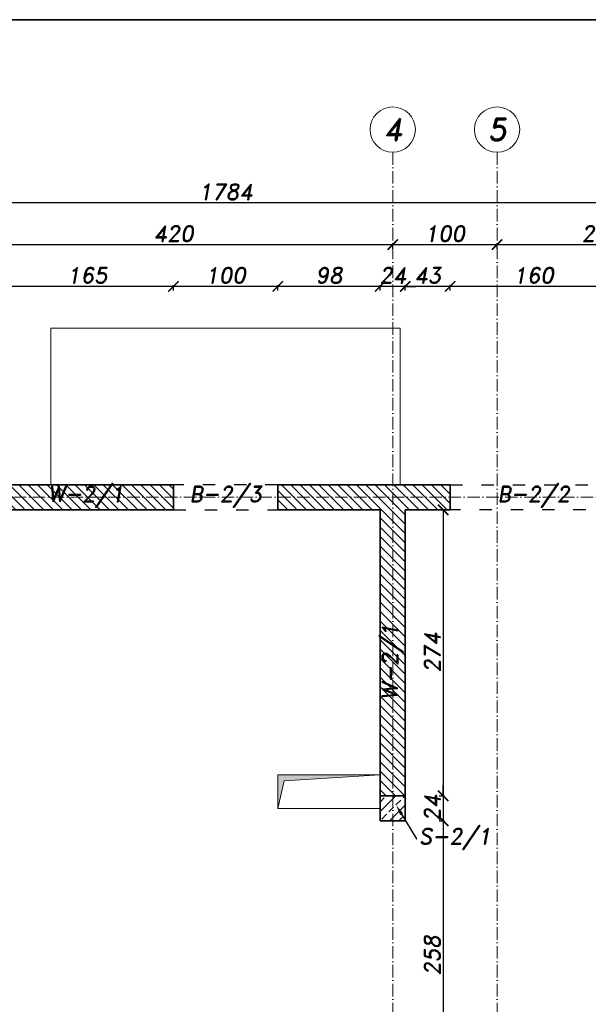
# Model space of a CAD drawing. Header units: millimetres. Extents: x 295948 to 312016, y 6878 to 18016.
# Tile 9 of 252: x 297001 to 297546, y 10353 to 11296. Entities that reach past the tile are written whole.
import ezdxf
from ezdxf import colors
from ezdxf.entities.mleader import LeaderData, LeaderLine
from ezdxf.math import Vec2, Vec3

# ---------------------------------------------------------------- set-up
doc = ezdxf.new("R2010")
doc.units = ezdxf.units.MM
doc.linetypes.add('ACAD_ISO03W100', pattern=[30, 12, -18])
doc.linetypes.add('ACAD_ISO10W100', pattern=[18, 12, -3, 0, -3])
for name, color, linetype, lineweight in [('konstrukcja', 3, 'Continuous', 35), ('konstrukcja wymiary', 1, 'Continuous', 13), ('kreskowanie', 253, 'Continuous', 0), ('linie widok', 2, 'Continuous', 18), ('opisy', 2, 'Continuous', 18), ('osie', 5, 'ACAD_ISO10W100', 13)]:
    doc.layers.add(name, color=color, linetype=linetype, lineweight=lineweight)
doc.layers.add('przerywane', color=6, linetype='ACAD_ISO03W100')
doc.styles.add('KONSTRUKCJA', font='romand.shx', dxfattribs={"oblique": 10})
doc.styles.get("Standard").update_dxf_attribs({"font": 'romand.shx', "oblique": 10})
doc.dimstyles.new('175', dxfattribs={"dimtxt": 15, "dimasz": 10, "dimexe": 1.25, "dimexo": 0.625, "dimgap": 3, "dimtad": 1, "dimdec": 0, "dimrnd": 0.5, "dimtxsty": 'KONSTRUKCJA', "dimblk": 'ARCHTICK', "dimcen": 2.5, "dimadec": 0, "dimazin": 0, "dimtfac": 1, "dimtdec": 0, "dimtix": 1, "dimtmove": 0, "dimatfit": 3, "dimfxl": 4, "dimfxlon": 1, "dimarcsym": 0})

# ---------------------------------------------------------------- blocks, each defined once
blk = doc.blocks.new('_ArchTick')
at = {"color": 0, "linetype": 'ByBlock', "lineweight": 13, "const_width": 0.15}
blk.add_lwpolyline([(-0.5, -0.5), (0.5, 0.5)], dxfattribs=at)
blk = doc.blocks.new('*D81')
at = {"layer": 'Defpoints', "color": 0, "transparency": 16777216}
for p in [(297358.36, 11080.34), (296938.36, 10850.34), (297358.36, 10850.34)]:
    blk.add_point(p, dxfattribs=at)
at = {"layer": 'konstrukcja wymiary', "color": 0, "lineweight": -2, "transparency": 16777216}
for p, q in [((296938.36, 11076.34), (296938.36, 11081.59)), ((296938.36, 11080.34), (297358.36, 11080.34)), ((297358.36, 11076.34), (297358.36, 11081.59))]:
    blk.add_line(p, q, dxfattribs=at)
at = {"layer": 'konstrukcja wymiary', "color": 0, "lineweight": -2, "transparency": 16777216, "xscale": 10, "yscale": 10, "zscale": 10, "rotation": 180}
blk.add_blockref('_ArchTick', (296938.36, 11080.34), dxfattribs=at)
at = {"layer": 'konstrukcja wymiary', "color": 0, "lineweight": -2, "transparency": 16777216, "xscale": 10, "yscale": 10, "zscale": 10}
blk.add_blockref('_ArchTick', (297358.36, 11080.34), dxfattribs=at)
at = {"layer": 'konstrukcja wymiary', "color": 0, "transparency": 16777216, "insert": (297148.36, 11090.84), "char_height": 15, "attachment_point": 5, "style": 'KONSTRUKCJA'}
blk.add_mtext('420', dxfattribs=at)
blk = doc.blocks.new('*D82')
at = {"layer": 'Defpoints', "color": 0, "transparency": 16777216}
for p in [(297458.36, 11080.34), (297358.36, 10850.34), (297458.36, 10850.34)]:
    blk.add_point(p, dxfattribs=at)
at = {"layer": 'konstrukcja wymiary', "color": 0, "lineweight": -2, "transparency": 16777216}
for p, q in [((297358.36, 11076.34), (297358.36, 11081.59)), ((297358.36, 11080.34), (297458.36, 11080.34)), ((297458.36, 11076.34), (297458.36, 11081.59))]:
    blk.add_line(p, q, dxfattribs=at)
at = {"layer": 'konstrukcja wymiary', "color": 0, "lineweight": -2, "transparency": 16777216, "xscale": 10, "yscale": 10, "zscale": 10, "rotation": 180}
blk.add_blockref('_ArchTick', (297358.36, 11080.34), dxfattribs=at)
at = {"layer": 'konstrukcja wymiary', "color": 0, "lineweight": -2, "transparency": 16777216, "xscale": 10, "yscale": 10, "zscale": 10}
blk.add_blockref('_ArchTick', (297458.36, 11080.34), dxfattribs=at)
at = {"layer": 'konstrukcja wymiary', "color": 0, "transparency": 16777216, "insert": (297408.36, 11090.84), "char_height": 15, "attachment_point": 5, "style": 'KONSTRUKCJA'}
blk.add_mtext('100', dxfattribs=at)
blk = doc.blocks.new('*D83')
at = {"layer": 'Defpoints', "color": 0, "transparency": 16777216}
for p in [(297658.36, 11080.34), (297458.36, 10850.34), (297658.36, 10850.34)]:
    blk.add_point(p, dxfattribs=at)
at = {"layer": 'konstrukcja wymiary', "color": 0, "lineweight": -2, "transparency": 16777216}
for p, q in [((297458.36, 11076.34), (297458.36, 11081.59)), ((297458.36, 11080.34), (297658.36, 11080.34)), ((297658.36, 11076.34), (297658.36, 11081.59))]:
    blk.add_line(p, q, dxfattribs=at)
at = {"layer": 'konstrukcja wymiary', "color": 0, "lineweight": -2, "transparency": 16777216, "xscale": 10, "yscale": 10, "zscale": 10, "rotation": 180}
blk.add_blockref('_ArchTick', (297458.36, 11080.34), dxfattribs=at)
at = {"layer": 'konstrukcja wymiary', "color": 0, "lineweight": -2, "transparency": 16777216, "xscale": 10, "yscale": 10, "zscale": 10}
blk.add_blockref('_ArchTick', (297658.36, 11080.34), dxfattribs=at)
at = {"layer": 'konstrukcja wymiary', "color": 0, "transparency": 16777216, "insert": (297558.36, 11090.84), "char_height": 15, "attachment_point": 5, "style": 'KONSTRUKCJA'}
blk.add_mtext('200', dxfattribs=at)
blk = doc.blocks.new('*D85')
at = {"layer": 'Defpoints', "color": 0, "transparency": 16777216}
for p in [(296306.36, 11120.34), (296306.36, 10850.34), (298090.36, 10850.34)]:
    blk.add_point(p, dxfattribs=at)
at = {"layer": 'konstrukcja wymiary', "color": 0, "lineweight": -2, "transparency": 16777216}
for p, q in [((296306.36, 11116.34), (296306.36, 11121.59)), ((298090.36, 11120.34), (296306.36, 11120.34)), ((298090.36, 11116.34), (298090.36, 11121.59))]:
    blk.add_line(p, q, dxfattribs=at)
at = {"layer": 'konstrukcja wymiary', "color": 0, "lineweight": -2, "transparency": 16777216, "xscale": 10, "yscale": 10, "zscale": 10, "rotation": 180}
blk.add_blockref('_ArchTick', (296306.36, 11120.34), dxfattribs=at)
at = {"layer": 'konstrukcja wymiary', "color": 0, "lineweight": -2, "transparency": 16777216, "xscale": 10, "yscale": 10, "zscale": 10}
blk.add_blockref('_ArchTick', (298090.36, 11120.34), dxfattribs=at)
at = {"layer": 'konstrukcja wymiary', "color": 0, "transparency": 16777216, "insert": (297198.36, 11130.84), "char_height": 15, "attachment_point": 5, "style": 'KONSTRUKCJA'}
blk.add_mtext('1784', dxfattribs=at)
blk = doc.blocks.new('*D626')
at = {"layer": 'Defpoints', "color": 0, "transparency": 16777216}
for p in [(297413.36, 11040.34), (297413.36, 10850.34), (297573.36, 10826.34)]:
    blk.add_point(p, dxfattribs=at)
at = {"layer": 'konstrukcja wymiary', "color": 0, "lineweight": -2, "transparency": 16777216}
for p, q in [((297413.36, 11036.34), (297413.36, 11041.59)), ((297573.36, 11036.34), (297573.36, 11041.59)), ((297573.36, 11040.34), (297413.36, 11040.34))]:
    blk.add_line(p, q, dxfattribs=at)
at = {"layer": 'konstrukcja wymiary', "color": 0, "lineweight": -2, "transparency": 16777216, "xscale": 10, "yscale": 10, "zscale": 10, "rotation": 180}
blk.add_blockref('_ArchTick', (297413.36, 11040.34), dxfattribs=at)
at = {"layer": 'konstrukcja wymiary', "color": 0, "lineweight": -2, "transparency": 16777216, "xscale": 10, "yscale": 10, "zscale": 10}
blk.add_blockref('_ArchTick', (297573.36, 11040.34), dxfattribs=at)
at = {"layer": 'konstrukcja wymiary', "color": 0, "transparency": 16777216, "insert": (297493.36, 11050.84), "char_height": 15, "attachment_point": 5, "style": 'KONSTRUKCJA'}
blk.add_mtext('160', dxfattribs=at)
blk = doc.blocks.new('*D627')
at = {"layer": 'Defpoints', "color": 0, "transparency": 16777216}
for p in [(297370.36, 11040.34), (297413.36, 10850.34), (297370.36, 10826.34)]:
    blk.add_point(p, dxfattribs=at)
at = {"layer": 'konstrukcja wymiary', "color": 0, "lineweight": -2, "transparency": 16777216}
for p, q in [((297370.36, 11036.34), (297370.36, 11041.59)), ((297413.36, 11036.34), (297413.36, 11041.59)), ((297413.36, 11040.34), (297370.36, 11040.34))]:
    blk.add_line(p, q, dxfattribs=at)
at = {"layer": 'konstrukcja wymiary', "color": 0, "lineweight": -2, "transparency": 16777216, "xscale": 10, "yscale": 10, "zscale": 10, "rotation": 180}
blk.add_blockref('_ArchTick', (297370.36, 11040.34), dxfattribs=at)
at = {"layer": 'konstrukcja wymiary', "color": 0, "lineweight": -2, "transparency": 16777216, "xscale": 10, "yscale": 10, "zscale": 10}
blk.add_blockref('_ArchTick', (297413.36, 11040.34), dxfattribs=at)
at = {"layer": 'konstrukcja wymiary', "color": 0, "transparency": 16777216, "insert": (297391.86, 11050.84), "char_height": 15, "attachment_point": 5, "style": 'KONSTRUKCJA'}
blk.add_mtext('43', dxfattribs=at)
blk = doc.blocks.new('*D628')
at = {"layer": 'Defpoints', "color": 0, "transparency": 16777216}
for p in [(297346.36, 11040.34), (297346.36, 10826.34), (297370.36, 10826.34)]:
    blk.add_point(p, dxfattribs=at)
at = {"layer": 'konstrukcja wymiary', "color": 0, "lineweight": -2, "transparency": 16777216}
for p, q in [((297346.36, 11036.34), (297346.36, 11041.59)), ((297370.36, 11036.34), (297370.36, 11041.59)), ((297346.36, 11040.34), (297336.36, 11040.34)), ((297370.36, 11040.34), (297346.36, 11040.34)), ((297370.36, 11040.34), (297380.36, 11040.34))]:
    blk.add_line(p, q, dxfattribs=at)
at = {"layer": 'konstrukcja wymiary', "color": 0, "lineweight": -2, "transparency": 16777216, "xscale": 10, "yscale": 10, "zscale": 10}
blk.add_blockref('_ArchTick', (297346.36, 11040.34), dxfattribs=at)
at = {"layer": 'konstrukcja wymiary', "color": 0, "lineweight": -2, "transparency": 16777216, "xscale": 10, "yscale": 10, "zscale": 10, "rotation": 180}
blk.add_blockref('_ArchTick', (297370.36, 11040.34), dxfattribs=at)
at = {"layer": 'konstrukcja wymiary', "color": 0, "transparency": 16777216, "insert": (297358.36, 11050.84), "char_height": 15, "attachment_point": 5, "style": 'KONSTRUKCJA'}
blk.add_mtext('24', dxfattribs=at)
blk = doc.blocks.new('*D629')
at = {"layer": 'Defpoints', "color": 0, "transparency": 16777216}
for p in [(297248.36, 11040.34), (297248.36, 10826.34), (297346.36, 10826.34)]:
    blk.add_point(p, dxfattribs=at)
at = {"layer": 'konstrukcja wymiary', "color": 0, "lineweight": -2, "transparency": 16777216}
for p, q in [((297248.36, 11036.34), (297248.36, 11041.59)), ((297346.36, 11036.34), (297346.36, 11041.59)), ((297346.36, 11040.34), (297248.36, 11040.34))]:
    blk.add_line(p, q, dxfattribs=at)
at = {"layer": 'konstrukcja wymiary', "color": 0, "lineweight": -2, "transparency": 16777216, "xscale": 10, "yscale": 10, "zscale": 10, "rotation": 180}
blk.add_blockref('_ArchTick', (297248.36, 11040.34), dxfattribs=at)
at = {"layer": 'konstrukcja wymiary', "color": 0, "lineweight": -2, "transparency": 16777216, "xscale": 10, "yscale": 10, "zscale": 10}
blk.add_blockref('_ArchTick', (297346.36, 11040.34), dxfattribs=at)
at = {"layer": 'konstrukcja wymiary', "color": 0, "transparency": 16777216, "insert": (297297.36, 11050.84), "char_height": 15, "attachment_point": 5, "style": 'KONSTRUKCJA'}
blk.add_mtext('98', dxfattribs=at)
blk = doc.blocks.new('*D630')
at = {"layer": 'Defpoints', "color": 0, "transparency": 16777216}
for p in [(297148.36, 11040.34), (297148.36, 10826.34), (297248.36, 10826.34)]:
    blk.add_point(p, dxfattribs=at)
at = {"layer": 'konstrukcja wymiary', "color": 0, "lineweight": -2, "transparency": 16777216}
for p, q in [((297148.36, 11036.34), (297148.36, 11041.59)), ((297248.36, 11036.34), (297248.36, 11041.59)), ((297248.36, 11040.34), (297148.36, 11040.34))]:
    blk.add_line(p, q, dxfattribs=at)
at = {"layer": 'konstrukcja wymiary', "color": 0, "lineweight": -2, "transparency": 16777216, "xscale": 10, "yscale": 10, "zscale": 10, "rotation": 180}
blk.add_blockref('_ArchTick', (297148.36, 11040.34), dxfattribs=at)
at = {"layer": 'konstrukcja wymiary', "color": 0, "lineweight": -2, "transparency": 16777216, "xscale": 10, "yscale": 10, "zscale": 10}
blk.add_blockref('_ArchTick', (297248.36, 11040.34), dxfattribs=at)
at = {"layer": 'konstrukcja wymiary', "color": 0, "transparency": 16777216, "insert": (297198.36, 11050.84), "char_height": 15, "attachment_point": 5, "style": 'KONSTRUKCJA'}
blk.add_mtext('100', dxfattribs=at)
blk = doc.blocks.new('*D631')
at = {"layer": 'Defpoints', "color": 0, "transparency": 16777216}
for p in [(296983.36, 11040.34), (296983.36, 10826.34), (297148.36, 10826.34)]:
    blk.add_point(p, dxfattribs=at)
at = {"layer": 'konstrukcja wymiary', "color": 0, "lineweight": -2, "transparency": 16777216}
for p, q in [((296983.36, 11036.34), (296983.36, 11041.59)), ((297148.36, 11036.34), (297148.36, 11041.59)), ((297148.36, 11040.34), (296983.36, 11040.34))]:
    blk.add_line(p, q, dxfattribs=at)
at = {"layer": 'konstrukcja wymiary', "color": 0, "lineweight": -2, "transparency": 16777216, "xscale": 10, "yscale": 10, "zscale": 10, "rotation": 180}
blk.add_blockref('_ArchTick', (296983.36, 11040.34), dxfattribs=at)
at = {"layer": 'konstrukcja wymiary', "color": 0, "lineweight": -2, "transparency": 16777216, "xscale": 10, "yscale": 10, "zscale": 10}
blk.add_blockref('_ArchTick', (297148.36, 11040.34), dxfattribs=at)
at = {"layer": 'konstrukcja wymiary', "color": 0, "transparency": 16777216, "insert": (297065.86, 11050.84), "char_height": 15, "attachment_point": 5, "style": 'KONSTRUKCJA'}
blk.add_mtext('165', dxfattribs=at)
blk = doc.blocks.new('*D2734')
at = {"layer": 'Defpoints', "color": 0, "transparency": 16777216}
for p in [(297370.36, 10826.34), (297370.36, 10552.44), (297406.74, 10552.44)]:
    blk.add_point(p, dxfattribs=at)
at = {"layer": 'konstrukcja wymiary', "color": 0, "lineweight": -2, "transparency": 16777216}
for p, q in [((297402.74, 10826.34), (297407.99, 10826.34)), ((297406.74, 10826.34), (297406.74, 10552.44)), ((297402.74, 10552.44), (297407.99, 10552.44))]:
    blk.add_line(p, q, dxfattribs=at)
at = {"layer": 'konstrukcja wymiary', "color": 0, "lineweight": -2, "transparency": 16777216, "xscale": 10, "yscale": 10, "zscale": 10}
for p, rotation in [((297406.74, 10826.34), 90), ((297406.74, 10552.44), 270)]:
    blk.add_blockref('_ArchTick', p, dxfattribs=dict(at, rotation=rotation))
at = {"layer": 'konstrukcja wymiary', "color": 0, "transparency": 16777216, "insert": (297396.24, 10689.39), "char_height": 15, "attachment_point": 5, "rotation": 90, "style": 'KONSTRUKCJA'}
blk.add_mtext('274', dxfattribs=at)
blk = doc.blocks.new('*D2735')
at = {"layer": 'Defpoints', "color": 0, "transparency": 16777216}
for p in [(297370.36, 10552.44), (297358.36, 10528.44), (297406.74, 10528.44)]:
    blk.add_point(p, dxfattribs=at)
at = {"layer": 'konstrukcja wymiary', "color": 0, "lineweight": -2, "transparency": 16777216}
for p, q in [((297406.74, 10552.44), (297406.74, 10562.44)), ((297402.74, 10552.44), (297407.99, 10552.44)), ((297406.74, 10552.44), (297406.74, 10528.44)), ((297402.74, 10528.44), (297407.99, 10528.44)), ((297406.74, 10528.44), (297406.74, 10518.44))]:
    blk.add_line(p, q, dxfattribs=at)
at = {"layer": 'konstrukcja wymiary', "color": 0, "lineweight": -2, "transparency": 16777216, "xscale": 10, "yscale": 10, "zscale": 10}
for p, rotation in [((297406.74, 10552.44), 270), ((297406.74, 10528.44), 90)]:
    blk.add_blockref('_ArchTick', p, dxfattribs=dict(at, rotation=rotation))
at = {"layer": 'konstrukcja wymiary', "color": 0, "transparency": 16777216, "insert": (297396.24, 10540.44), "char_height": 15, "attachment_point": 5, "rotation": 90, "style": 'KONSTRUKCJA'}
blk.add_mtext('24', dxfattribs=at)
blk = doc.blocks.new('*D2736')
at = {"layer": 'Defpoints', "color": 0, "transparency": 16777216}
for p in [(297358.36, 10528.44), (297358.36, 10270.34), (297406.74, 10270.34)]:
    blk.add_point(p, dxfattribs=at)
at = {"layer": 'konstrukcja wymiary', "color": 0, "lineweight": -2, "transparency": 16777216}
for p, q in [((297402.74, 10528.44), (297407.99, 10528.44)), ((297406.74, 10528.44), (297406.74, 10270.34)), ((297402.74, 10270.34), (297407.99, 10270.34))]:
    blk.add_line(p, q, dxfattribs=at)
at = {"layer": 'konstrukcja wymiary', "color": 0, "lineweight": -2, "transparency": 16777216, "xscale": 10, "yscale": 10, "zscale": 10}
for p, rotation in [((297406.74, 10528.44), 90), ((297406.74, 10270.34), 270)]:
    blk.add_blockref('_ArchTick', p, dxfattribs=dict(at, rotation=rotation))
at = {"layer": 'konstrukcja wymiary', "color": 0, "transparency": 16777216, "insert": (297396.24, 10399.39), "char_height": 15, "attachment_point": 5, "rotation": 90, "style": 'KONSTRUKCJA'}
blk.add_mtext('258', dxfattribs=at)

msp = doc.modelspace()

# ---------------------------------------------------------------- hatches: boundary and pattern name
at = {"layer": 'konstrukcja wymiary'}
h = msp.add_hatch(color=256, dxfattribs=at)
h.dxf.hatch_style = 1
h.paths.add_polyline_path([(297254.43, 10566.674), (297248.362, 10540.442), (297248.362, 10572.442), (297346.362, 10572.442)])
at = {"layer": 'kreskowanie'}
h = msp.add_hatch(dxfattribs=at)
h.set_pattern_fill('ANSI31', color=256, scale=2, angle=90, style=0)
h.set_pattern_definition([(135, (-0.9, 969.281), (-4.49012806, -4.49012806), [])])
h.paths.add_polyline_path([(296823.362, 10850.343), (296618.362, 10850.343), (296618.362, 10826.342), (296726.362, 10826.342), (296726.362, 10270.343), (296706.362, 10270.343), (296706.362, 10246.343), (296926.362, 10246.343), (296926.362, 10226.343), (296950.362, 10226.343), (296950.362, 10246.343), (297161.362, 10246.343), (297161.362, 10270.343), (296750.362, 10270.343), (296750.362, 10826.342), (296823.362, 10826.342)])
h.paths.add_polyline_path([(297148.362, 10850.343), (296983.362, 10850.343), (296983.362, 10826.342), (297148.362, 10826.342), (297148.362, 10826.342)], flags=17)
h.paths.add_polyline_path([(296438.362, 10850.343), (296330.362, 10850.343), (296330.362, 10826.342), (296438.362, 10826.342)])
h.paths.add_polyline_path([(296330.362, 10826.342), (296306.362, 10826.342), (296306.362, 10039.343), (296330.362, 10039.358), (296330.362, 10246.343), (296616.362, 10246.343), (296616.362, 10270.343), (296330.362, 10270.343)])
h.paths.add_polyline_path([(296330.362, 9984.358), (296306.362, 9984.358), (296306.362, 9635.343), (296330.362, 9635.343)])
h.paths.add_polyline_path([(296405.362, 9635.343), (296330.362, 9635.343), (296330.362, 9611.343), (296405.362, 9611.343)])
h.paths.add_polyline_path([(296713.362, 9635.343), (296555.362, 9635.343), (296555.362, 9611.343), (296713.362, 9611.343)])
h.paths.add_polyline_path([(296926.362, 9635.343), (296863.362, 9635.343), (296863.362, 9611.343), (296926.362, 9611.343)])
h.paths.add_polyline_path([(296950.362, 9671.343), (297031.027, 9671.343), (297031.027, 9695.343), (296950.362, 9695.343), (296950.362, 10126.343), (296926.362, 10126.343), (296926.362, 9635.343), (296950.362, 9635.343)])
h.paths.add_polyline_path([(297258.362, 9695.343), (297181.027, 9695.343), (297181.027, 9671.343), (297258.362, 9671.343)])
h.paths.add_polyline_path([(297470.362, 10131.343), (297446.362, 10131.343), (297446.362, 9695.343), (297408.362, 9695.343), (297408.362, 9671.343), (297446.362, 9671.343), (297446.362, 9635.343), (297470.362, 9635.343)])
h.paths.add_polyline_path([(297533.362, 9635.343), (297470.362, 9635.343), (297470.362, 9611.343), (297533.362, 9611.343)])
h.paths.add_polyline_path([(297841.362, 9635.343), (297683.362, 9635.343), (297683.362, 9611.343), (297841.362, 9611.343)])
h.paths.add_polyline_path([(298066.362, 9635.343), (297991.362, 9635.343), (297991.362, 9611.343), (298066.362, 9611.343)])
h.paths.add_polyline_path([(298090.362, 9984.343), (298066.478, 9984.343), (298066.362, 9635.343), (298090.362, 9635.343)])
h.paths.add_polyline_path([(298090.362, 10826.342), (298066.362, 10826.342), (298066.362, 10270.343), (297780.362, 10270.343), (297780.362, 10246.343), (298066.478, 10246.343), (298066.478, 10039.343), (298090.362, 10039.343)])
h.paths.add_polyline_path([(297670.362, 10826.342), (297778.362, 10826.342), (297778.362, 10850.343), (297573.362, 10850.343), (297573.362, 10826.342), (297646.362, 10826.342), (297646.362, 10270.343), (297261.362, 10270.343), (297261.362, 10246.343), (297446.362, 10246.343), (297446.362, 10231.343), (297470.362, 10231.343), (297470.362, 10246.343), (297690.362, 10246.343), (297690.362, 10270.343), (297670.362, 10270.343)])
h.paths.add_polyline_path([(298066.362, 10850.343), (297958.362, 10850.343), (297958.362, 10826.342), (298066.362, 10826.342)])
h.paths.add_polyline_path([(297413.362, 10850.343), (297248.362, 10850.343), (297248.362, 10826.342), (297346.362, 10826.342), (297346.362, 10552.443), (297370.362, 10552.443), (297370.362, 10826.342), (297413.362, 10826.342)])
h = msp.add_hatch(dxfattribs=at)
h.set_pattern_fill('ANSI33', color=256, scale=2, style=0)
h.set_pattern_definition([(45, (1040, -2585.4), (-8.9802561, 8.9802561), []), (45, (1048.98, -2585.4), (-8.9802561, 8.9802561), [6.35, -3.175])])
h.paths.add_polyline_path([(297370.362, 10528.443), (297346.362, 10528.443), (297346.362, 10552.443), (297370.362, 10552.443)])

# ---------------------------------------------------------------- linework, layer by layer
at = {"layer": 'konstrukcja'}
for p, q in [((297248.362, 10850.343), (297248.362, 10826.342)), ((297413.362, 10850.343), (297248.362, 10850.343)), ((297413.362, 10826.342), (297413.362, 10850.343)), ((297248.362, 10826.342), (297346.362, 10826.342)), ((297346.362, 10826.342), (297346.362, 10528.443)), ((297370.362, 10528.443), (297370.362, 10826.342)), ((297370.362, 10826.342), (297413.362, 10826.342)), ((297346.362, 10528.443), (297370.362, 10528.443))]:
    msp.add_line(p, q, dxfattribs=at)
for points in [[(295985.908, 11295.687), (299060.908, 11295.687), (299060.908, 9143.187), (295985.908, 9143.187)], [(296983.362, 10850.343), (297148.362, 10850.343), (297148.362, 10826.342), (296983.362, 10826.342)], [(297370.362, 10552.443), (297346.362, 10552.443), (297346.362, 10528.443), (297370.362, 10528.443)]]:
    msp.add_lwpolyline(points, close=True, dxfattribs=at)
at = {"layer": 'konstrukcja wymiary'}
msp.add_lwpolyline([(297254.43, 10566.674), (297248.362, 10540.442), (297248.362, 10572.442), (297346.362, 10572.442)], close=True, dxfattribs=at)
at = {"layer": 'linie widok'}
for p, q in [((297030.962, 10850.343), (297030.962, 11000.343)), ((297030.962, 11000.343), (297365.362, 11000.343)), ((297365.362, 11000.343), (297365.362, 10850.343))]:
    msp.add_line(p, q, dxfattribs=at)
msp.add_lwpolyline([(297346.362, 10540.442), (297248.362, 10540.442), (297248.362, 10572.442), (297346.362, 10572.442)], close=True, dxfattribs=at)
at = {"layer": 'opisy'}
for centre in [(297358.362, 11190.488), (297458.362, 11190.488)]:
    msp.add_circle(centre, 21.7, dxfattribs=at)
at = {"layer": 'osie'}
for p, q in [((297358.362, 11168.788), (297358.362, 9549.608)), ((297458.362, 11168.788), (297458.362, 9549.608)), ((296126.645, 10838.343), (298155.44, 10838.343))]:
    msp.add_line(p, q, dxfattribs=at)
at = {"layer": 'przerywane'}
for p, q in [((297248.362, 10850.343), (297148.362, 10850.343)), ((297413.362, 10850.343), (297573.362, 10850.343)), ((297148.362, 10826.342), (297248.362, 10826.342)), ((297573.362, 10826.342), (297413.362, 10826.342))]:
    msp.add_line(p, q, dxfattribs=at)

# ---------------------------------------------------------------- texts
at = {"layer": 'opisy', "char_height": 21, "width": 6.92519, "attachment_point": 5}
for s, insert in [('4', (297358.362, 11190.488)), ('5', (297458.362, 11190.488))]:
    msp.add_mtext(s, dxfattribs=dict(at, insert=insert))
at = {"layer": 'opisy', "char_height": 15, "attachment_point": 5}
for s, insert in [('W-2/1', (297064.525, 10838.842)), ('B-2/3', (297198.362, 10838.842)), ('B-2/2', (297493.362, 10838.842))]:
    msp.add_mtext(s, dxfattribs=dict(at, insert=insert))
at = {"layer": 'opisy', "insert": (297358.362, 10680.367), "char_height": 15, "attachment_point": 5, "rotation": 90}
msp.add_mtext('W-2/1', dxfattribs=at)

# ---------------------------------------------------------------- dimensions: what is measured, and where the dimension line sits
at = {"layer": 'konstrukcja wymiary'}
dim = msp.add_linear_dim(base=(296306.362, 11120.343), p1=(298090.362, 10850.343), p2=(296306.362, 10850.343), dimstyle='175', dxfattribs=at)
dim.commit()
dim.dimension.update_dxf_attribs({"geometry": '*D85', "text_midpoint": (297198.362, 11130.843)})
for base, p1, p2, picture, middle in [((297358.362, 11080.343), (296938.362, 10850.343), (297358.362, 10850.343), '*D81', (297148.362, 11090.843)), ((297458.362, 11080.343), (297358.362, 10850.343), (297458.362, 10850.343), '*D82', (297408.362, 11090.843)), ((297658.362, 11080.343), (297458.362, 10850.343), (297658.362, 10850.343), '*D83', (297558.362, 11090.843)), ((296983.362, 11040.343), (297148.362, 10826.342), (296983.362, 10826.342), '*D631', (297065.862, 11050.843)), ((297148.362, 11040.343), (297248.362, 10826.342), (297148.362, 10826.342), '*D630', (297198.362, 11050.843)), ((297248.362, 11040.343), (297346.362, 10826.342), (297248.362, 10826.342), '*D629', (297297.362, 11050.843)), ((297346.362, 11040.343), (297370.362, 10826.342), (297346.362, 10826.342), '*D628', (297358.362, 11050.843)), ((297370.362, 11040.343), (297413.362, 10850.343), (297370.362, 10826.342), '*D627', (297391.862, 11050.843)), ((297413.362, 11040.343), (297573.362, 10826.342), (297413.362, 10850.343), '*D626', (297493.362, 11050.843))]:
    dim = msp.add_linear_dim(base=base, p1=p1, p2=p2, dimstyle='175', override={"dimtmove": 1}, dxfattribs=at)
    dim.commit()
    dim.dimension.update_dxf_attribs({"geometry": picture, "text_midpoint": middle})
for base, p1, p2, picture, middle in [((297406.742, 10552.443), (297370.362, 10826.342), (297370.362, 10552.443), '*D2734', (297396.242, 10689.393)), ((297406.742, 10528.443), (297370.362, 10552.443), (297358.362, 10528.443), '*D2735', (297396.242, 10540.443)), ((297406.742, 10270.343), (297358.362, 10528.443), (297358.362, 10270.343), '*D2736', (297396.242, 10399.393))]:
    dim = msp.add_linear_dim(base=base, p1=p1, p2=p2, angle=90, dimstyle='175', override={"dimtmove": 1}, dxfattribs=at)
    dim.commit()
    dim.dimension.update_dxf_attribs({"geometry": picture, "text_midpoint": middle})

# ---------------------------------------------------------------- leaders
at = {"layer": 'opisy'}
ml = msp.add_multileader_mtext('Standard', dxfattribs=at)
ml.set_content('S-2/1', color=256, style='KONSTRUKCJA')
ml.set_leader_properties()
ml.build(insert=Vec2(0, 0))
ml.multileader.update_dxf_attribs({"dogleg_length": 0.36, "arrow_head_size": 10})
ctx = ml.context
ctx.base_point, ctx.char_height, ctx.arrow_head_size, ctx.landing_gap_size, ctx.plane_origin = Vec3(297381.38, 10511.193), 15, 10, 1.98, Vec3(297444.631, 10522.589)
notes = []
notes.append((ctx, [(0, (1, 1, 0), (297381.02, 10511.193), (1, 0), 0.36, [(0, [(297361.747, 10543.508)], 0, [])])]))
ctx.mtext.insert, ctx.mtext.flow_direction = Vec3(297383.36, 10521.193), 5
for ctx, leaders in notes:
    for number, flags, end, landing, length, lines in leaders:
        leader = LeaderData()
        leader.index, (leader.has_last_leader_line, leader.has_dogleg_vector, leader.attachment_direction) = number, flags
        leader.last_leader_point, leader.dogleg_vector, leader.dogleg_length = Vec3(end), Vec3(landing), length
        for number, points, colour, breaks in lines:
            line = LeaderLine()
            line.index, line.vertices, line.color, line.breaks = number, Vec3.list(points), colors.encode_raw_color(colour), breaks
            leader.lines.append(line)
        ctx.leaders.append(leader)

doc.saveas('drawing.dxf')
